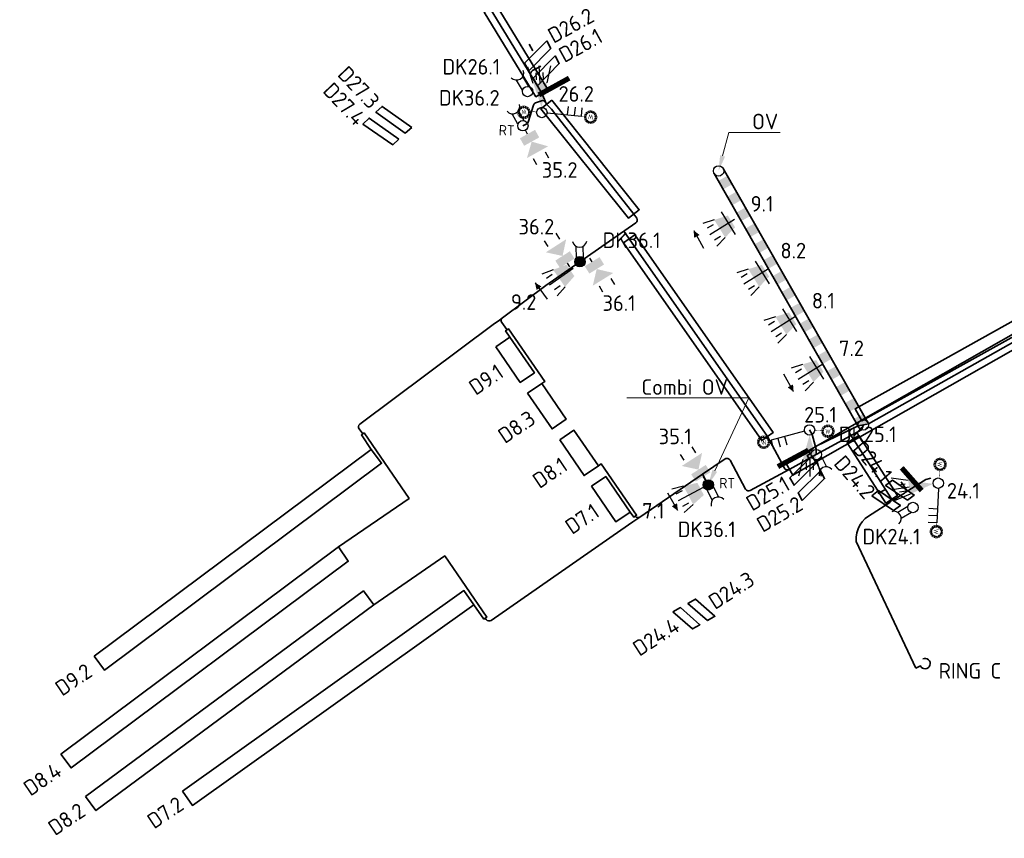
# Model space of a CAD drawing. Header units: metres. Extents: x 152437 to 154131, y 463655 to 464143.
# Tile 1 of 23: x 152437 to 152494, y 463884 to 463932. Entities that reach past the tile are written whole.
import ezdxf
from ezdxf import colors
from ezdxf.entities.mleader import LeaderData, LeaderLine
from ezdxf.enums import TextEntityAlignment as Align
from ezdxf.math import Vec2, Vec3

# ---------------------------------------------------------------- set-up
doc = ezdxf.new("R2010")
doc.units = ezdxf.units.M
doc.header["$MEASUREMENT"] = 0
for name, color, linetype in [('Goud-ontwerp', 2, 'Continuous'), ('KABEL-T-CODE', 1, 'Continuous'), ('VRI-mastmateriaal', 150, 'Continuous')]:
    doc.layers.add(name, color=color, linetype=linetype)
for name, color, linetype, lineweight in [('N-OI-KL-VRI_KABEL_DETECTIE-G', 10, 'Continuous', 35), ('N-OI-KL-VRI_KABELGEUL-G', 20, 'Continuous', 35), ('N-OI-KL-VRI_KABELGEUL-T18', 7, 'Continuous', 18), ('N-OI-KL-VRI_LUS_DETECTIE-G', 10, 'Continuous', 35), ('N-OI-KL-VRI_LUS_DETECTIE-T18', 7, 'Continuous', 18), ('N-OI-KL-VRI_MANTELBUIS-G', 80, 'Continuous', 35), ('N-WE-VW-VRI_ARMATUUR-S', 160, 'Continuous', 25), ('N-WE-VW-VRI_ARMATUUR-T18', 7, 'Continuous', 18), ('N-WE-VW-VRI_MAST-G', 7, 'Continuous', 35), ('N-WE-VW-VRI_MAST-S', 7, 'Continuous', 25), ('N-WE-VW-VRI_MAST-T18', 7, 'Continuous', 18), ('T-WE-VW-MARKERING_LANGS_STREEP_93DOORGETROKKEN_3X010-G', 7, 'Continuous', 13)]:
    doc.layers.add(name, color=color, linetype=linetype, lineweight=lineweight)
doc.styles.add('I020-1', font='isocp.shx', dxfattribs={"height": 0.5})
doc.styles.add('NLCS-ISO', font='txt')
doc.styles.add('NLCS-ISO-M500-T18', font='txt', dxfattribs={"height": 0.9})

# ---------------------------------------------------------------- blocks, each defined once
blk = doc.blocks.new('V_MAST')
blk.add_circle((0, 0), 0.3)
blk = doc.blocks.new('*U16')
blk.add_lwpolyline([(0.341, 0.209), (3.331, -4.677), (2.648, -5.095), (-0.341, -0.209)], close=True)
blk = doc.blocks.new('*U17')
blk.add_lwpolyline([(0.312, 0.25), (5.382, -6.089), (4.757, -6.588), (-0.312, -0.25)], close=True)
blk = doc.blocks.new('*U18')
blk.add_lwpolyline([(0.328, 0.23), (8.334, -11.194), (7.679, -11.653), (-0.328, -0.23)], close=True)
blk = doc.blocks.new('*U19')
blk.add_lwpolyline([(0.337, 0.216), (2.573, -3.263), (1.9, -3.696), (-0.337, -0.216)], close=True)
blk = doc.blocks.new('V_RING')
at = {"flags": 128}
blk.add_lwpolyline([(0, 0), (0.3, 0, 2.414214), (0.6, 0.3)], format="xyb", dxfattribs=at)
at = {"layer": 'KABEL-T-CODE', "style": 'I020-1'}
blk.add_attdef('V_RING', text='', height=1, dxfattribs=at).set_placement((1.864, -0.001), align=Align.MIDDLE)
blk = doc.blocks.new('uuu50')
at = {"color": 0, "linetype": 'ByBlock'}
blk.add_circle((0, 0), 0.3, dxfattribs=at)
blk = doc.blocks.new('*U26')
for p, q in [((0, 0.3), (16.907, 0.3)), ((16.907, -0.3), (0, -0.3))]:
    blk.add_line(p, q)
for points in [[(0.49, 0.3), (1.056, 0.3), (0.49, -0.3), (1.056, -0.3)], [(1.547, 0.3), (2.113, 0.3), (1.547, -0.3), (2.113, -0.3)], [(2.603, 0.3), (3.169, 0.3), (2.603, -0.3), (3.169, -0.3)], [(3.659, 0.3), (4.226, 0.3), (3.659, -0.3), (4.226, -0.3)], [(4.716, 0.3), (5.282, 0.3), (4.716, -0.3), (5.282, -0.3)], [(5.772, 0.3), (6.338, 0.3), (5.772, -0.3), (6.338, -0.3)], [(6.829, 0.3), (7.395, 0.3), (6.829, -0.3), (7.395, -0.3)], [(7.885, 0.3), (8.451, 0.3), (7.885, -0.3), (8.451, -0.3)], [(8.941, 0.3), (9.508, 0.3), (8.941, -0.3), (9.508, -0.3)], [(9.998, 0.3), (10.564, 0.3), (9.998, -0.3), (10.564, -0.3)], [(11.054, 0.3), (11.62, 0.3), (11.054, -0.3), (11.62, -0.3)], [(12.111, 0.3), (12.677, 0.3), (12.111, -0.3), (12.677, -0.3)], [(13.167, 0.3), (13.733, 0.3), (13.167, -0.3), (13.733, -0.3)], [(14.223, 0.3), (14.79, 0.3), (14.223, -0.3), (14.79, -0.3)], [(15.28, 0.3), (15.846, 0.3), (15.28, -0.3), (15.846, -0.3)], [(16.336, 0.3), (16.902, 0.3), (16.336, -0.3), (16.902, -0.3)]]:
    blk.add_solid(points)
at = {"layer": 'N-WE-VW-VRI_MAST-S'}
for p in [(0, 0), (16.907, 0)]:
    blk.add_blockref('uuu50', p, dxfattribs=at)
blk = doc.blocks.new('*U37')
for p, q in [((-1.739, 0.158), (-2.732, 0.279)), ((-1.683, -0.238), (-2.673, -0.378)), ((-1.909, -0.068), (-2.305, -0.124)), ((-1.853, -0.464), (-2.249, -0.52)), ((-1.627, -0.634), (-2.547, -1.026))]:
    blk.add_line(p, q)
blk.add_solid([(-0.297, -0.042), (-1.627, -0.634), (-1.739, 0.158)])
at = {"layer": 'N-WE-VW-VRI_ARMATUUR-T18', "style": 'NLCS-ISO-M500-T18'}
blk.add_attdef('LNT', (2.895, -0.504), '', height=0.9, dxfattribs=at)
blk = doc.blocks.new('*U38')
for p, q in [((-0.293, 0.063), (-0.867, -0.277)), ((-0.085, -0.288), (-0.668, -0.634))]:
    blk.add_line(p, q)
blk.add_arc((-1.084, -0.631), 0.416, 311.7615, 109.5726)
at = {"layer": 'N-WE-VW-VRI_ARMATUUR-T18', "style": 'NLCS-ISO-M500-T18'}
blk.add_attdef('INST', (1.581, -0.506), '', height=0.9, dxfattribs=at)
blk = doc.blocks.new('*U39')
for p, q in [((-0.391, -1.702), (-0.645, -2.669)), ((0.009, -1.7), (0.014, -2.7)), ((0.409, -1.698), (0.672, -2.663)), ((-0.19, -1.901), (-0.188, -2.301)), ((0.21, -1.899), (0.212, -2.299))]:
    blk.add_line(p, q)
blk.add_solid([(0.002, -0.3), (0.409, -1.698), (-0.391, -1.702)])
at = {"layer": 'N-WE-VW-VRI_ARMATUUR-T18', "style": 'NLCS-ISO-M500-T18'}
blk.add_attdef('LNT', (2.895, -0.504), '', height=0.9, dxfattribs=at)
blk = doc.blocks.new('*U40')
for p, q in [((-0.078, -0.29), (0.232, -0.88)), ((0.283, -0.1), (0.598, -0.7))]:
    blk.add_line(p, q)
blk.add_arc((0.575, -1.115), 0.416, 38.8123, 196.6234)
at = {"layer": 'N-WE-VW-VRI_ARMATUUR-T18', "style": 'NLCS-ISO-M500-T18'}
blk.add_attdef('INST', (1.581, -0.506), '', height=0.9, dxfattribs=at)
blk = doc.blocks.new('*U41')
for p, q in [((-1.39, 1.423), (-1.606, 1.759)), ((-0.717, 1.855), (-0.933, 2.192)), ((-0.296, 0.461), (-0.162, 0.252))]:
    blk.add_line(p, q)
for points in [[(-0.567, 0.882), (-1.534, 1.092), (-0.356, 1.849)], [(-0.717, 0.191), (-0.987, 0.611), (0.124, 0.732), (-0.146, 1.152)]]:
    blk.add_solid(points)
at = {"layer": 'N-WE-VW-VRI_ARMATUUR-T18', "style": 'NLCS-ISO-M500-T18'}
blk.add_attdef('INST', (2.905, -0.494), '', height=0.9, dxfattribs=at)
blk = doc.blocks.new('*U42')
for p, q in [((0.288, -0.466), (0.158, -0.255)), ((1.365, -1.446), (1.576, -1.786)), ((0.685, -1.867), (0.895, -2.207))]:
    blk.add_line(p, q)
for points in [[(0.714, -0.203), (0.977, -0.628), (-0.137, -0.729), (0.126, -1.154)], [(0.552, -0.891), (1.515, -1.118), (0.325, -1.855)]]:
    blk.add_solid(points)
at = {"layer": 'N-WE-VW-VRI_ARMATUUR-T18', "style": 'NLCS-ISO-M500-T18'}
blk.add_attdef('INST', (2.905, -0.494), '', height=0.9, dxfattribs=at)
blk = doc.blocks.new('*U43')
for p, q in [((0.266, -0.479), (0.146, -0.262)), ((1.296, -1.508), (1.491, -1.858)), ((0.597, -1.897), (0.792, -2.247))]:
    blk.add_line(p, q)
for points in [[(0.703, -0.236), (0.946, -0.673), (-0.171, -0.722), (0.073, -1.159)], [(0.509, -0.916), (1.461, -1.188), (0.238, -1.868)]]:
    blk.add_solid(points)
at = {"layer": 'N-WE-VW-VRI_ARMATUUR-T18', "style": 'NLCS-ISO-M500-T18'}
blk.add_attdef('INST', (2.905, -0.494), '', height=0.9, dxfattribs=at)
blk = doc.blocks.new('*U44')
for p, q in [((-0.209, 0.215), (-0.226, 0.893)), ((0.198, 0.225), (0.182, 0.891))]:
    blk.add_line(p, q)
blk.add_arc((-0.021, 1.254), 0.416, 192.5243, 350.3355)
at = {"layer": 'N-WE-VW-VRI_ARMATUUR-T18', "style": 'NLCS-ISO-M500-T18'}
blk.add_attdef('INST', (1.581, -0.506), '', height=0.9, dxfattribs=at)
blk = doc.blocks.new('*U45')
for p, q in [((-0.285, 0.094), (-0.612, 0.688)), ((0.073, 0.291), (-0.249, 0.875))]:
    blk.add_line(p, q)
blk.add_arc((-0.596, 1.104), 0.416, 219.9306, 17.7418)
at = {"layer": 'N-WE-VW-VRI_ARMATUUR-T18', "style": 'NLCS-ISO-M500-T18'}
blk.add_attdef('INST', (1.581, -0.506), '', height=0.9, dxfattribs=at)
blk = doc.blocks.new('*U46')
for p, q in [((-0.288, 0.083), (-0.639, 0.663)), ((0.061, 0.294), (-0.284, 0.864))]:
    blk.add_line(p, q)
blk.add_arc((-0.64, 1.079), 0.416, 222.25, 20.0611)
at = {"layer": 'N-WE-VW-VRI_ARMATUUR-T18', "style": 'NLCS-ISO-M500-T18'}
blk.add_attdef('INST', (1.581, -0.506), '', height=0.9, dxfattribs=at)
blk = doc.blocks.new('*U47')
for p, q in [((-0.493, 1.675), (-0.805, 2.626)), ((-0.304, 1.886), (-0.326, 2.285)), ((-0.094, 1.697), (-0.149, 2.696)), ((0.095, 1.908), (0.073, 2.308)), ((0.306, 1.719), (0.511, 2.698))]:
    blk.add_line(p, q)
blk.add_solid([(-0.017, 0.3), (-0.493, 1.675), (0.306, 1.719)])
at = {"layer": 'N-WE-VW-VRI_ARMATUUR-T18', "style": 'NLCS-ISO-M500-T18'}
blk.add_attdef('LNT', (2.895, -0.504), '', height=0.9, dxfattribs=at)
blk = doc.blocks.new('*U48')
for p, q in [((-0.19, -1.023), (-1, 0.285)), ((-1.421, -0.174), (-2.088, -0.388)), ((-1.486, -0.45), (-1.826, -0.66)), ((-0.255, -0.158), (-1.679, -1.04)), ((-1.065, -1.13), (-1.405, -1.341)), ((-0.789, -1.195), (-1.277, -1.696))]:
    blk.add_line(p, q)
blk.add_solid([(-0.214, -0.603), (-0.636, 0.077), (-0.789, -1.195), (-1.421, -0.174)])
at = {"layer": 'N-WE-VW-VRI_ARMATUUR-T18', "style": 'NLCS-ISO-M500-T18'}
blk.add_attdef('LNT', (2.419, -0.421), '', height=0.9, dxfattribs=at)
blk = doc.blocks.new('*U30')
blk.add_line((0.278, -0.509), (-0.278, 0.509))
at = {"flags": 128}
blk.add_lwpolyline([(0.288, -0.527, 0, 0.35, 0), (0.096, -0.176, 0.35, 0.35, 0)], format="xyseb", dxfattribs=at)
blk = doc.blocks.new('*U49')
blk.add_line((-0.278, 0.509), (0.278, -0.509))
at = {"flags": 128}
blk.add_lwpolyline([(-0.288, 0.527, 0, 0.35, 0), (-0.096, 0.176, 0.35, 0.35, 0)], format="xyseb", dxfattribs=at)
blk = doc.blocks.new('*U55')
for p, q in [((-1.41, -0.249), (-2.065, -0.497)), ((-1.46, -0.527), (-1.789, -0.755)), ((-0.246, -0.171), (-1.623, -1.127)), ((-1.004, -1.184), (-1.332, -1.412)), ((-0.726, -1.234), (-1.187, -1.761))]:
    blk.add_line(p, q)
blk.add_solid([(-0.183, -0.614), (-0.639, 0.043), (-0.726, -1.234), (-1.41, -0.249)])
at = {"layer": 'N-WE-VW-VRI_ARMATUUR-T18', "style": 'NLCS-ISO-M500-T18'}
blk.add_attdef('LNT', (2.419, -0.421), '', height=0.9, dxfattribs=at)
blk = doc.blocks.new('*U54')
for p, q in [((-1.43, -0.077), (-2.109, -0.245)), ((-1.513, -0.347), (-1.867, -0.534)), ((-0.265, -0.14), (-1.746, -0.923)), ((-1.139, -1.055), (-1.493, -1.242)), ((-0.869, -1.138), (-1.39, -1.605))]:
    blk.add_line(p, q)
blk.add_solid([(-0.255, -0.587), (-0.629, 0.12), (-0.869, -1.138), (-1.43, -0.077)])
at = {"layer": 'N-WE-VW-VRI_ARMATUUR-T18', "style": 'NLCS-ISO-M500-T18'}
blk.add_attdef('LNT', (2.419, -0.421), '', height=0.9, dxfattribs=at)
blk = doc.blocks.new('*U56')
blk.add_line((0.289, -0.502), (-0.289, 0.502))
at = {"flags": 128}
blk.add_lwpolyline([(0.3, -0.52, 0, 0.35, 0), (0.1, -0.173, 0.35, 0.35, 0)], format="xyseb", dxfattribs=at)
blk = doc.blocks.new('*U57')
blk.add_line((-0.346, 0.465), (0.346, -0.465))
at = {"flags": 128}
blk.add_lwpolyline([(-0.358, 0.481, 0, 0.35, 0), (-0.119, 0.16, 0.35, 0.35, 0)], format="xyseb", dxfattribs=at)
blk = doc.blocks.new('*U70')
at = {"style": 'NLCS-ISO'}
blk.add_attdef('RATTELTIKKER', text='', height=0.6, rotation=359.0678, dxfattribs=at).set_placement((1.136, 1.119), align=Align.MIDDLE_CENTER)
blk = doc.blocks.new('*U78')
for p, q in [((1.493, -0.143), (1.541, 0.354)), ((1.891, -0.182), (1.939, 0.316)), ((2.289, -0.22), (2.337, 0.278)), ((0.299, -0.029), (2.289, -0.22))]:
    blk.add_line(p, q)
blk = doc.blocks.new('*U79')
for p, q in [((-0.29, -0.077), (-2.224, -0.588)), ((-1.837, -0.486), (-1.709, -0.969)), ((-1.45, -0.384), (-1.322, -0.867)), ((-2.224, -0.588), (-2.096, -1.071))]:
    blk.add_line(p, q)
blk = doc.blocks.new('*U80')
for p, q in [((-0.187, -0.235), (-1.434, -1.798)), ((-1.185, -1.485), (-0.794, -1.797)), ((-0.935, -1.173), (-0.545, -1.484)), ((-1.434, -1.798), (-1.043, -2.11))]:
    blk.add_line(p, q)
blk = doc.blocks.new('WTV')
at = {"layer": 'VRI-mastmateriaal'}
h = blk.add_hatch(color=256, dxfattribs=at)
h.dxf.hatch_style = 1
edge = h.paths.add_edge_path()
edge.add_arc((25.058, 102.229), 0.0343, 0, 360)
h = blk.add_hatch(color=256, dxfattribs=at)
h.dxf.hatch_style = 1
edge = h.paths.add_edge_path()
edge.add_arc((25.066, 102.104), 0.0343, 0, 360)
h = blk.add_hatch(color=256, dxfattribs=at)
h.dxf.hatch_style = 1
edge = h.paths.add_edge_path()
edge.add_arc((25.1, 102.346), 0.0343, 0, 360)
h = blk.add_hatch(color=256, dxfattribs=at)
h.dxf.hatch_style = 1
edge = h.paths.add_edge_path()
edge.add_arc((25.124, 101.994), 0.0343, 0, 360)
h = blk.add_hatch(color=256, dxfattribs=at)
h.dxf.hatch_style = 1
edge = h.paths.add_edge_path()
edge.add_arc((25.187, 102.436), 0.0343, 0, 360)
h = blk.add_hatch(color=256, dxfattribs=at)
h.dxf.hatch_style = 1
edge = h.paths.add_edge_path()
edge.add_arc((25.303, 102.482), 0.0343, 0, 360)
h = blk.add_hatch(color=256, dxfattribs=at)
h.dxf.hatch_style = 1
edge = h.paths.add_edge_path()
edge.add_arc((25.427, 102.478), 0.0343, 0, 360)
h = blk.add_hatch(color=256, dxfattribs=at)
h.dxf.hatch_style = 1
edge = h.paths.add_edge_path()
edge.add_arc((25.54, 102.423), 0.0343, 0, 360)
h = blk.add_hatch(color=256, dxfattribs=at)
h.dxf.hatch_style = 1
edge = h.paths.add_edge_path()
edge.add_arc((25.57, 101.978), 0.0343, 0, 360)
h = blk.add_hatch(color=256, dxfattribs=at)
h.dxf.hatch_style = 1
edge = h.paths.add_edge_path()
edge.add_arc((25.62, 102.327), 0.0343, 0, 360)
h = blk.add_hatch(color=256, dxfattribs=at)
h.dxf.hatch_style = 1
edge = h.paths.add_edge_path()
edge.add_arc((25.636, 102.084), 0.0343, 0, 360)
h = blk.add_hatch(color=256, dxfattribs=at)
h.dxf.hatch_style = 1
edge = h.paths.add_edge_path()
edge.add_arc((25.654, 102.207), 0.0343, 0, 360)
h = blk.add_hatch(color=256, dxfattribs=at)
h.dxf.hatch_style = 1
edge = h.paths.add_edge_path()
edge.add_arc((25.223, 101.917), 0.0343, 0, 360)
h = blk.add_hatch(color=256, dxfattribs=at)
h.dxf.hatch_style = 1
edge = h.paths.add_edge_path()
edge.add_arc((25.344, 101.887), 0.0343, 0, 360)
h = blk.add_hatch(color=256, dxfattribs=at)
h.dxf.hatch_style = 1
edge = h.paths.add_edge_path()
edge.add_arc((25.467, 101.908), 0.0343, 0, 360)
at = {"layer": 'VRI-mastmateriaal', "const_width": 0.025, "flags": 128}
blk.add_lwpolyline([(25.73, 102.187, -1), (24.98, 102.187, -1)], format="xyb", close=True, dxfattribs=at)
for points in [[(25.48, 102.312), (25.417, 102.062), (25.355, 102.262), (25.292, 102.062), (25.23, 102.312)], [(26.106, 102.187), (25.73, 102.187)]]:
    blk.add_lwpolyline(points, dxfattribs=at)
at = {"layer": 'VRI-mastmateriaal'}
for centre in [(25.058, 102.229), (25.066, 102.104), (25.1, 102.346), (25.124, 101.994), (25.187, 102.436), (25.303, 102.482), (25.427, 102.478), (25.54, 102.423), (25.57, 101.978), (25.62, 102.327), (25.636, 102.084), (25.654, 102.207), (25.223, 101.917), (25.344, 101.887), (25.467, 101.908)]:
    blk.add_circle(centre, 0.0343, dxfattribs=at)

msp = doc.modelspace()

# ---------------------------------------------------------------- hatches: boundary and pattern name
at = {"layer": 'T-WE-VW-MARKERING_LANGS_STREEP_93DOORGETROKKEN_3X010-G'}
h = msp.add_hatch(color=256, dxfattribs=at)
h.dxf.hatch_style = 1
edge = h.paths.add_edge_path()
edge.add_arc((152469.403, 463917.795), 0.3, 0, 360)
h = msp.add_hatch(color=256, dxfattribs=at)
h.dxf.hatch_style = 1
edge = h.paths.add_edge_path()
edge.add_arc((152476.825, 463904.894), 0.3, 0, 360)

# ---------------------------------------------------------------- linework, layer by layer
at = {"layer": 'N-OI-KL-VRI_KABEL_DETECTIE-G'}
for points in [[(152467.196, 463910.756), (152467.361, 463910.869), (152465.262, 463913.923), (152465.097, 463913.809), (152465.351, 463913.441)], [(152455.426, 463901.305), (152459.515, 463904.115), (152456.914, 463907.899), (152456.755, 463907.783), (152457.327, 463906.945)], [(152482.455, 463906.774), (152482.625, 463906.872), (152482.718, 463906.693), (152482.55, 463906.598), (152482.695, 463906.343)], [(152472.311, 463903.315), (152472.51, 463903.027), (152472.674, 463903.141), (152470.633, 463906.109), (152470.468, 463905.996)], [(152487.983, 463905.063), (152488.005, 463905.025)], [(152486.641, 463904.394), (152487.089, 463904.617)], [(152457.473, 463897.96), (152461.575, 463900.781), (152464.007, 463897.243), (152463.926, 463897.189)], [(152463.926, 463897.189), (152463.841, 463897.132), (152463.268, 463897.965)]]:
    msp.add_lwpolyline(points, dxfattribs=at)
at = {"layer": 'N-OI-KL-VRI_KABELGEUL-G'}
for points in [[(152464.138, 463932.469), (152464.208, 463932.436), (152466.577, 463928.563)], [(152466.577, 463928.563), (152467.197, 463927.55), (152467.347, 463927.169), (152467.422, 463926.993)], [(152481.503, 463905.78), (152481.549, 463905.806), (152483.073, 463906.646), (152485.682, 463908.085), (152485.802, 463908.36), (152486.095, 463908.424), (152496.14, 463914.089), (152504.469, 463916.743), (152505.084, 463916.606)], [(152482.671, 463906.783), (152483.029, 463907.104), (152485.507, 463908.307), (152485.802, 463908.36)], [(152482.686, 463908.069), (152482.829, 463907.808), (152483.07, 463906.96), (152483.073, 463906.646)], [(152476.497, 463905.511), (152476.825, 463904.894)], [(152479.256, 463904.569), (152481.503, 463905.78)], [(152488.18, 463904.421), (152488.215, 463904.443), (152489.41, 463905.211), (152489.702, 463905.281)]]:
    msp.add_lwpolyline(points, dxfattribs=at)
for points in [[(152467.035, 463929.046), (152466.77, 463928.903), (152466.657, 463928.846, 0.43691), (152466.577, 463928.563)], [(152467.422, 463926.993), (152467.461, 463926.9), (152467.759, 463926.609), (152467.94, 463926.369), (152472.519, 463920.556), (152472.685, 463920.318, -0.414214), (152472.635, 463920.039), (152469.403, 463917.795), (152467.434, 463916.428), (152464.917, 463914.554)], [(152466.099, 463925.659), (152466.291, 463925.744, 0.214387), (152466.401, 463925.866), (152466.715, 463926.85, -0.229676), (152466.835, 463926.977), (152467.168, 463927.101, -0.401485), (152467.422, 463926.993)], [(152471.95, 463919.564), (152472.258, 463919.125), (152480.247, 463907.689), (152481.232, 463905.862, 0.414302), (152481.503, 463905.78)], [(152464.917, 463914.554), (152464.666, 463914.368), (152464.466, 463914.219), (152456.661, 463908.409, 0.414214), (152456.62, 463908.129), (152456.835, 463907.841)], [(152465.176, 463913.87), (152464.876, 463914.274, -0.414214), (152464.917, 463914.554)], [(152485.109, 463908.114, 0.449683), (152485.028, 463907.825), (152485.207, 463907.546), (152487.39, 463904.15), (152487.39, 463904.15)], [(152472.872, 463903.029), (152476.497, 463905.511), (152477.796, 463906.392, -0.444255), (152478.084, 463906.321), (152478.985, 463904.65, 0.414214), (152479.256, 463904.569)], [(152488.006, 463905.022), (152488.234, 463904.706, -0.429533), (152488.18, 463904.421)], [(152487.39, 463904.15, 0.414214), (152487.666, 463904.09), (152487.666, 463904.09), (152487.711, 463904.119), (152487.985, 463904.296), (152488.18, 463904.421)], [(152487.329, 463903.874), (152486.306, 463903.216), (152486.306, 463903.216, 0.312456), (152485.392, 463901.627), (152488.826, 463894.301)], [(152463.926, 463897.188), (152463.982, 463897.108, 0.414214), (152464.26, 463897.057), (152472.218, 463902.581), (152472.464, 463902.749), (152472.872, 463903.029)], [(152472.592, 463903.084), (152472.594, 463903.081, 0.414214), (152472.872, 463903.029)]]:
    msp.add_lwpolyline(points, format="xyb", dxfattribs=at)
msp.add_arc((152487.221, 463904.042), 0.2, 302.7269, 32.7271, dxfattribs=at)
at = {"layer": 'N-OI-KL-VRI_LUS_DETECTIE-G'}
for points in [[(152467.481, 463930.577), (152467.712, 463930.133), (152466.447, 463928.839), (152466.2, 463929.274), (152467.481, 463930.577)], [(152466.469, 463930.373), (152466.673, 463929.986)], [(152466.694, 463928.404), (152466.941, 463927.969), (152468.206, 463929.264), (152467.959, 463929.698), (152466.694, 463928.404)], [(152467.139, 463929.099), (152467.034, 463929.044)], [(152459.676, 463925.563), (152459.298, 463925.236), (152457.6, 463926.441), (152457.949, 463926.778), (152459.676, 463925.563)], [(152458.922, 463924.887), (152458.567, 463924.562), (152456.847, 463925.756), (152457.201, 463926.106), (152458.922, 463924.887)], [(152441.302, 463894.979), (152441.9, 463894.178), (152457.925, 463906.143), (152457.327, 463906.945), (152441.302, 463894.979)], [(152483.075, 463906.139), (152482.836, 463906.578), (152481.548, 463905.307), (152481.787, 463904.868), (152483.075, 463906.139)], [(152482.249, 463903.981), (152482.026, 463904.429), (152483.314, 463905.7), (152483.554, 463905.261), (152482.249, 463903.981)], [(152488.346, 463904.007), (152488.747, 463904.307), (152487.485, 463905.159), (152487.085, 463904.86), (152488.346, 463904.007)], [(152486.282, 463904.263), (152486.682, 463904.563), (152487.946, 463903.707), (152487.546, 463903.407), (152486.282, 463904.263)], [(152439.364, 463889.324), (152439.962, 463888.522), (152455.992, 463900.481), (152455.426, 463901.305), (152439.365, 463889.323)], [(152440.802, 463886.866), (152441.396, 463886.062), (152457.472, 463897.96), (152456.877, 463898.764), (152440.802, 463886.866)], [(152446.398, 463887.176), (152462.688, 463898.78), (152463.268, 463897.965), (152446.979, 463886.361), (152446.398, 463887.176)], [(152476.778, 463897.053), (152477.215, 463897.297), (152476.087, 463898.286), (152475.651, 463898.042), (152476.778, 463897.053)], [(152474.778, 463897.553), (152475.215, 463897.797), (152476.342, 463896.808), (152475.906, 463896.564), (152474.778, 463897.553)]]:
    msp.add_lwpolyline(points, dxfattribs=at)
for points in [[(152464.527, 463912.874), (152465.943, 463910.814), (152466.767, 463911.38), (152465.351, 463913.441)], [(152466.372, 463910.19), (152467.788, 463908.129), (152468.612, 463908.696), (152467.196, 463910.756)], [(152468.228, 463907.49), (152469.644, 463905.43), (152470.468, 463905.996), (152469.052, 463908.056)], [(152470.071, 463904.809), (152471.487, 463902.748), (152472.311, 463903.315), (152470.895, 463905.375)]]:
    msp.add_lwpolyline(points, close=True, dxfattribs=at)
at = {"layer": 'N-OI-KL-VRI_MANTELBUIS-G'}
for points in [[(152504.215, 463917.717), (152504.456, 463916.954), (152496.296, 463914.458), (152496.086, 463914.357), (152485.704, 463908.593), (152485.318, 463909.288), (152490.524, 463912.179), (152494.649, 463914.469), (152495.748, 463915.079), (152496.002, 463915.205), (152500.135, 463916.469), (152504.215, 463917.717)], [(152481.326, 463906.134), (152485.95, 463908.772), (152496.004, 463914.487), (152504.349, 463917.125), (152504.588, 463916.361), (152496.266, 463913.725), (152496.169, 463913.67), (152482.901, 463906.12), (152481.717, 463905.446), (152481.326, 463906.134), (152481.326, 463906.134)]]:
    msp.add_lwpolyline(points, dxfattribs=at)
at = {"layer": 'T-WE-VW-MARKERING_LANGS_STREEP_93DOORGETROKKEN_3X010-G', "const_width": 0.3, "flags": 128}
for points in [[(152467.027, 463927.446), (152468.778, 463928.412)], [(152480.854, 463905.949), (152482.613, 463906.895)], [(152488.017, 463905.879), (152489.174, 463904.566)]]:
    msp.add_lwpolyline(points, dxfattribs=at)

# ---------------------------------------------------------------- block references
at = {"layer": 'Goud-ontwerp', "xscale": -1}
for p, rotation in [((152433.849, 464026.64), 183.9360905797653), ((152501.412, 463804.203), 355.7240992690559), ((152386.868, 463881.123), 267.6078055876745)]:
    msp.add_blockref('WTV', p, dxfattribs=dict(at, rotation=rotation))
at = {"layer": 'Goud-ontwerp'}
for p, rotation in [((152504.677, 464025.574), 174.7146422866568), ((152483.361, 463802.127), 15.74681356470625), ((152390.151, 463938.74), 265.860255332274)]:
    msp.add_blockref('WTV', p, dxfattribs=dict(at, rotation=rotation))
at = {"layer": 'N-OI-KL-VRI_KABELGEUL-G'}
ref = msp.add_blockref('V_RING', (152488.826, 463894.301), dxfattribs=dict(at, rotation=25.4582825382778))
ref.add_attrib('V_RING', 'RING C', dxfattribs={"layer": 'N-OI-KL-VRI_KABELGEUL-T18', "color": 7, "height": 0.9, "style": 'NLCS-ISO-M500-T18'}).set_placement((152491.964, 463894.143), align=Align.MIDDLE)
at = {"layer": 'N-OI-KL-VRI_MANTELBUIS-G'}
for name, p in [('*U16', (152464.208, 463932.436)), ('*U17', (152467.454, 463926.895)), ('*U18', (152472.24, 463919.113)), ('*U19', (152485.199, 463907.541))]:
    msp.add_blockref(name, p, dxfattribs=at)
at = {"layer": 'N-WE-VW-VRI_ARMATUUR-S'}
ref = msp.add_blockref('*U46', (152466.374, 463927.638), dxfattribs=at)
ref.add_attrib('INST', 'DK26.1', (152461.446, 463928.619), dxfattribs={"layer": 'N-WE-VW-VRI_ARMATUUR-T18', "height": 0.9, "style": 'NLCS-ISO-M500-T18'})
ref = msp.add_blockref('*U47', (152467.197, 463926.427), dxfattribs=at)
ref.add_attrib('LNT', '26.2', (152468.162, 463927.051), dxfattribs={"layer": 'N-WE-VW-VRI_ARMATUUR-T18', "height": 0.9, "style": 'NLCS-ISO-M500-T18'})
ref = msp.add_blockref('*U45', (152466.099, 463925.659), dxfattribs=at)
ref.add_attrib('INST', 'DK36.2', (152461.243, 463926.824), dxfattribs={"layer": 'N-WE-VW-VRI_ARMATUUR-T18', "height": 0.9, "style": 'NLCS-ISO-M500-T18'})
for name, p in [('*U78', (152467.197, 463926.427)), ('*U49', (152476.264, 463919.084)), ('*U57', (152467.154, 463916.106)), ('*U30', (152481.48, 463910.793)), ('*U79', (152482.686, 463908.069)), ('*U56', (152474.767, 463903.916))]:
    msp.add_blockref(name, p, dxfattribs=at)
msp.add_blockref('*U70', (152464.029, 463924.276), dxfattribs=at).add_auto_attribs({'RATTELTIKKER': 'RT'})
ref = msp.add_blockref('*U43', (152466.099, 463925.659), dxfattribs=at)
ref.add_attrib('INST', '35.2', (152467.195, 463922.654), dxfattribs={"layer": 'N-WE-VW-VRI_ARMATUUR-T18', "height": 0.9, "style": 'NLCS-ISO-M500-T18'})
ref = msp.add_blockref('*U48', (152478.593, 463920.389), dxfattribs=at)
ref.add_attrib('LNT', '9.1', (152479.279, 463920.696), dxfattribs={"layer": 'N-WE-VW-VRI_ARMATUUR-T18', "height": 0.9, "style": 'NLCS-ISO-M500-T18'})
ref = msp.add_blockref('*U41', (152468.962, 463917.249), dxfattribs=at)
ref.add_attrib('INST', '36.2', (152465.849, 463919.374), dxfattribs={"layer": 'N-WE-VW-VRI_ARMATUUR-T18', "height": 0.9, "style": 'NLCS-ISO-M500-T18'})
ref = msp.add_blockref('*U44', (152469.403, 463917.795), dxfattribs=at)
ref.add_attrib('INST', 'DK36.1', (152470.711, 463918.588), dxfattribs={"layer": 'N-WE-VW-VRI_ARMATUUR-T18', "height": 0.9, "style": 'NLCS-ISO-M500-T18'})
ref = msp.add_blockref('*U48', (152480.564, 463917.539), dxfattribs=at)
ref.add_attrib('LNT', '8.2', (152481.001, 463917.99), dxfattribs={"layer": 'N-WE-VW-VRI_ARMATUUR-T18', "height": 0.9, "style": 'NLCS-ISO-M500-T18'})
ref = msp.add_blockref('*U42', (152469.819, 463918.265), dxfattribs=at)
ref.add_attrib('INST', '36.1', (152470.711, 463914.953), dxfattribs={"layer": 'N-WE-VW-VRI_ARMATUUR-T18', "height": 0.9, "style": 'NLCS-ISO-M500-T18'})
ref = msp.add_blockref('*U55', (152469.263, 463917.578), dxfattribs=at)
ref.add_attrib('LNT', '9.2', (152465.407, 463915.015), dxfattribs={"layer": 'N-WE-VW-VRI_ARMATUUR-T18', "height": 0.9, "style": 'NLCS-ISO-M500-T18'})
ref = msp.add_blockref('*U48', (152482.135, 463914.787), dxfattribs=at)
ref.add_attrib('LNT', '8.1', (152482.821, 463915.094), dxfattribs={"layer": 'N-WE-VW-VRI_ARMATUUR-T18', "height": 0.9, "style": 'NLCS-ISO-M500-T18'})
ref = msp.add_blockref('*U48', (152483.706, 463912.034), dxfattribs=at)
ref.add_attrib('LNT', '7.2', (152484.392, 463912.341), dxfattribs={"layer": 'N-WE-VW-VRI_ARMATUUR-T18', "height": 0.9, "style": 'NLCS-ISO-M500-T18'})
ref = msp.add_blockref('*U39', (152482.686, 463908.069), dxfattribs=at)
ref.add_attrib('LNT', '25.1', (152482.369, 463908.498), dxfattribs={"layer": 'N-WE-VW-VRI_ARMATUUR-T18', "height": 0.9, "style": 'NLCS-ISO-M500-T18'})
ref = msp.add_blockref('*U41', (152476.825, 463904.894), dxfattribs=at)
ref.add_attrib('INST', '35.1', (152473.957, 463907.244), dxfattribs={"layer": 'N-WE-VW-VRI_ARMATUUR-T18', "height": 0.9, "style": 'NLCS-ISO-M500-T18'})
ref = msp.add_blockref('*U40', (152483.073, 463906.646), dxfattribs=at)
ref.add_attrib('INST', 'DK25.1', (152484.378, 463907.365), dxfattribs={"layer": 'N-WE-VW-VRI_ARMATUUR-T18', "height": 0.9, "style": 'NLCS-ISO-M500-T18'})
ref = msp.add_blockref('*U70', (152476.785, 463903.878), dxfattribs=at)
ref.add_attrib('RATTELTIKKER', 'RT', dxfattribs={"layer": '0', "height": 0.6, "style": 'NLCS-ISO'}).set_placement((152477.921, 463904.996), align=Align.MIDDLE_CENTER)
ref = msp.add_blockref('*U54', (152476.825, 463904.894), dxfattribs=at)
ref.add_attrib('LNT', '7.1', (152473.003, 463902.945), dxfattribs={"layer": 'N-WE-VW-VRI_ARMATUUR-T18', "height": 0.9, "style": 'NLCS-ISO-M500-T18'})
ref = msp.add_blockref('*U40', (152476.825, 463904.894), dxfattribs=at)
ref.add_attrib('INST', 'DK36.1', (152475.057, 463901.871), dxfattribs={"layer": 'N-WE-VW-VRI_ARMATUUR-T18', "height": 0.9, "style": 'NLCS-ISO-M500-T18'})
ref = msp.add_blockref('*U37', (152490.131, 463904.993), dxfattribs=at)
ref.add_attrib('LNT', '24.1', (152490.629, 463904.101), dxfattribs={"layer": 'N-WE-VW-VRI_ARMATUUR-T18', "height": 0.9, "style": 'NLCS-ISO-M500-T18'})
at = {"layer": 'N-WE-VW-VRI_ARMATUUR-S', "xscale": -1, "rotation": 318.3437681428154}
msp.add_blockref('*U80', (152490.165, 463904.991), dxfattribs=at)
at = {"layer": 'N-WE-VW-VRI_ARMATUUR-S'}
ref = msp.add_blockref('*U38', (152488.662, 463903.579), dxfattribs=at)
ref.add_attrib('INST', 'DK24.1', (152485.741, 463901.453), dxfattribs={"layer": 'N-WE-VW-VRI_ARMATUUR-T18', "height": 0.9, "style": 'NLCS-ISO-M500-T18'})
at = {"layer": 'N-WE-VW-VRI_MAST-G', "rotation": 299.7084297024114}
msp.add_blockref('*U26', (152477.423, 463923.044), dxfattribs=at)
at = {"layer": 'N-WE-VW-VRI_MAST-S'}
for p in [(152466.374, 463927.638), (152467.197, 463926.427), (152466.099, 463925.659), (152477.423, 463923.044), (152469.403, 463917.795), (152482.686, 463908.069), (152485.802, 463908.36), (152483.073, 463906.646), (152490.131, 463904.993), (152476.825, 463904.894), (152488.671, 463903.584)]:
    msp.add_blockref('V_MAST', p, dxfattribs=at)

# ---------------------------------------------------------------- texts
at = {"layer": 'N-OI-KL-VRI_LUS_DETECTIE-T18', "style": 'NLCS-ISO-M500-T18'}
for s, rotation, p in [('D26.2', 28.8428, (152470.098, 463932.13)), ('D26.1', 28.9268, (152470.588, 463930.942)), ('D27.3', 313.4821, (152457.563, 463926.867)), ('D27.4', 313.4821, (152456.739, 463925.889)), ('D9.1', 34.088, (152464.823, 463911.561)), ('D8.3', 34.088, (152466.668, 463908.876)), ('D24.1', 311.2629, (152487.211, 463905.24)), ('D24.2', 311.2629, (152486.224, 463904.281)), ('D8.1', 34.088, (152468.524, 463906.176)), ('D25.1', 30, (152481.414, 463905.053)), ('D25.2', 30, (152482.162, 463903.898)), ('D7.1', 34.088, (152470.367, 463903.495)), ('D24.3', 32.7698, (152479.352, 463899.557)), ('D24.4', 32.7698, (152475.009, 463896.879)), ('D9.2', 34.088, (152441.018, 463894.252)), ('D8.4', 34.088, (152439.246, 463888.513)), ('D7.2', 34.088, (152446.316, 463886.556)), ('D8.2', 34.088, (152440.622, 463886.189))]:
    msp.add_text(s, height=0.9, rotation=rotation, dxfattribs=at).set_placement(p, align=Align.MIDDLE_RIGHT)

# ---------------------------------------------------------------- leaders
at = {"layer": 'N-WE-VW-VRI_MAST-T18'}
ml = msp.add_multileader_mtext('Standard', dxfattribs=at)
ml.set_content('OV', color=7, style='NLCS-ISO-M500-T18')
ml.set_leader_properties(color=256, lineweight=-1)
ml.build(insert=Vec2(0, 0))
ml.multileader.update_dxf_attribs({"text_left_attachment_type": 5, "text_right_attachment_type": 5, "dogleg_length": 0.9, "arrow_head_size": 0.9})
ctx = ml.context
ctx.base_point, ctx.char_height, ctx.arrow_head_size, ctx.landing_gap_size, ctx.plane_origin = Vec3(152478.912, 463925.276), 0.9, 0.9, 0.45, Vec3(-2931.961, 2440.696)
ctx.left_attachment, ctx.right_attachment = 5, 5
notes = []
notes.append((ctx, [(1, (1, 1, 0), (152478.012, 463925.276), (1, 0), 0.9, [(0, [(152477.423, 463923.044)], 0, [])])]))
ctx.mtext.insert, ctx.mtext.flow_direction = Vec3(152479.362, 463926.356), 5
ml = msp.add_multileader_mtext('Standard', dxfattribs=at)
ml.set_content('Combi OV', color=7, style='NLCS-ISO-M500-T18')
ml.set_leader_properties(color=256, lineweight=-1)
ml.build(insert=Vec2(0, 0))
ml.multileader.update_dxf_attribs({"text_left_attachment_type": 5, "text_right_attachment_type": 5, "dogleg_length": 0.9, "arrow_head_size": 0.9})
ctx = ml.context
ctx.base_point, ctx.char_height, ctx.arrow_head_size, ctx.landing_gap_size, ctx.plane_origin = Vec3(152472.509, 463909.919), 0.9, 0.9, 0.45, Vec3(307886.21, 2422.546)
ctx.left_attachment, ctx.right_attachment = 5, 5
notes.append((ctx, [(1, (1, 1, 0), (152479.169, 463909.919), (-1, 0), 0.9, [(0, [(152476.825, 463904.894)], 0, [])])]))
ctx.mtext.insert, ctx.mtext.flow_direction = Vec3(152472.959, 463910.999), 5
for ctx, leaders in notes:
    for number, flags, end, landing, length, lines in leaders:
        leader = LeaderData()
        leader.index, (leader.has_last_leader_line, leader.has_dogleg_vector, leader.attachment_direction) = number, flags
        leader.last_leader_point, leader.dogleg_vector, leader.dogleg_length = Vec3(end), Vec3(landing), length
        for number, points, colour, breaks in lines:
            line = LeaderLine()
            line.index, line.vertices, line.color, line.breaks = number, Vec3.list(points), colors.encode_raw_color(colour), breaks
            leader.lines.append(line)
        ctx.leaders.append(leader)

doc.saveas('drawing.dxf')
